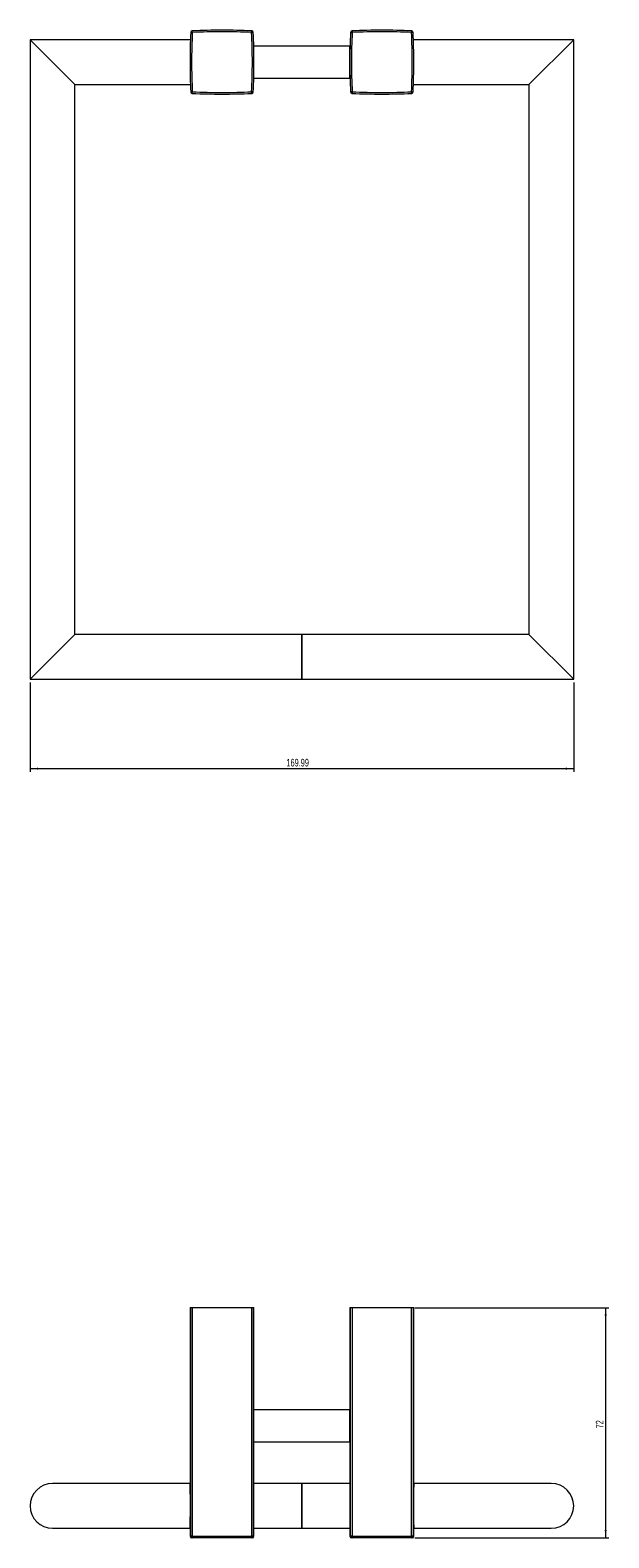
# Model space of a CAD drawing. Header units: millimetres. Extents: x -364 to 207, y 6 to 563.
# Tile 1 of 2: x -364 to -183, y 91 to 563. Entities that reach past the tile are written whole.
import ezdxf

# ---------------------------------------------------------------- set-up
doc = ezdxf.new("R2010")
doc.units = ezdxf.units.MM
doc.styles.add('SLDTEXTSTYLE0', font='TXT', dxfattribs={"width": 0.605})
doc.dimstyles.new('SLDDIMSTYLE0', dxfattribs={"dimtxt": 2.311487, "dimasz": 2.5, "dimexe": 0, "dimexo": 0.0625, "dimgap": 0.577872, "dimtad": 1, "dimtoh": 1, "dimrnd": 1e-09, "dimzin": 12, "dimdsep": 46, "dimtxsty": 'SLDTEXTSTYLE0', "dimsah": 1, "dimcen": 0.09, "dimadec": 0, "dimazin": 0, "dimtfac": 1, "dimtofl": 0, "dimtmove": 0, "dimatfit": 3, "dimfxl": 1, "dimfrac": 2, "dimtolj": 1, "dimtzin": 12, "dimarcsym": 0})

# ---------------------------------------------------------------- blocks, each defined once
blk = doc.blocks.new('*D1')
at = {"color": 7, "linetype": 'Continuous', "lineweight": 0}
for p, q in [((-363.91, 358.57), (-363.91, 330.57)), ((-193.92, 358.57), (-193.92, 330.57)), ((-363.91, 331.57), (-193.92, 331.57))]:
    blk.add_line(p, q, dxfattribs=at)
for points in [[(-363.91, 331.57), (-361.41, 331.26), (-361.41, 331.88)], [(-193.92, 331.57), (-196.42, 331.88), (-196.42, 331.26)]]:
    blk.add_solid(points, dxfattribs=at)
at = {"color": 7, "linetype": 'Continuous', "lineweight": 0, "insert": (-283.77, 334.64), "char_height": 2.381, "attachment_point": 1, "style": 'SLDTEXTSTYLE0'}
blk.add_mtext('169.99', dxfattribs=at)
blk = doc.blocks.new('*D2')
at = {"color": 7, "linetype": 'Continuous', "lineweight": 0}
for p, q in [((-243.62, 162.97), (-182.92, 162.97)), ((-183.92, 162.97), (-183.92, 90.97)), ((-243.64, 90.97), (-182.92, 90.97))]:
    blk.add_line(p, q, dxfattribs=at)
for points in [[(-183.92, 162.97), (-184.23, 160.47), (-183.61, 160.47)], [(-183.92, 90.97), (-183.61, 93.47), (-184.23, 93.47)]]:
    blk.add_solid(points, dxfattribs=at)
at = {"color": 7, "linetype": 'Continuous', "lineweight": 0, "insert": (-186.99, 125.21), "char_height": 2.381, "attachment_point": 1, "rotation": 90, "style": 'SLDTEXTSTYLE0'}
blk.add_mtext('72', dxfattribs=at)

msp = doc.modelspace()

# ---------------------------------------------------------------- linework, layer by layer
at = {"color": 7, "linetype": 'Continuous', "lineweight": 15}
for p, q in [((-313.192, 561.843), (-313.691, 561.867)), ((-313.192, 561.843), (-313.216, 562.342)), ((-294.645, 561.843), (-294.621, 562.342)), ((-294.645, 561.843), (-294.146, 561.867)), ((-263.691, 561.867), (-263.192, 561.843)), ((-263.216, 562.342), (-263.192, 561.843)), ((-244.621, 562.342), (-244.645, 561.843)), ((-244.146, 561.867), (-244.645, 561.843)), ((-363.914, 559.57), (-363.914, 359.57)), ((-313.789, 559.57), (-363.914, 559.57)), ((-363.914, 559.57), (-349.914, 545.57)), ((-313.784, 559.72), (-313.787, 559.72)), ((-263.918, 557.57), (-293.918, 557.57)), ((-243.918, 559.72), (-244.053, 559.72)), ((-193.923, 559.57), (-244.047, 559.57)), ((-207.923, 545.57), (-193.923, 559.57)), ((-193.923, 359.57), (-193.923, 559.57)), ((-293.918, 547.57), (-263.918, 547.57)), ((-349.914, 373.57), (-349.914, 545.57)), ((-349.914, 545.57), (-313.789, 545.57)), ((-313.918, 545.42), (-313.784, 545.42)), ((-313.691, 543.272), (-313.192, 543.296)), ((-313.216, 542.797), (-313.192, 543.296)), ((-307.377, 542.601), (-307.408, 542.57)), ((-300.428, 542.57), (-300.46, 542.601)), ((-294.621, 542.797), (-294.645, 543.296)), ((-294.146, 543.272), (-294.645, 543.296)), ((-263.192, 543.296), (-263.691, 543.272)), ((-263.192, 543.296), (-263.216, 542.797)), ((-257.387, 542.601), (-257.418, 542.57)), ((-250.418, 542.57), (-250.45, 542.601)), ((-244.645, 543.296), (-244.621, 542.797)), ((-244.645, 543.296), (-244.146, 543.272)), ((-244.053, 545.42), (-243.918, 545.42)), ((-244.047, 545.57), (-207.923, 545.57)), ((-207.923, 545.57), (-207.923, 373.57)), ((-363.914, 359.57), (-349.914, 373.57)), ((-278.914, 373.57), (-349.914, 373.57)), ((-207.923, 373.57), (-278.923, 373.57)), ((-278.923, 373.57), (-278.923, 359.57)), ((-207.923, 373.57), (-193.923, 359.57)), ((-363.914, 359.57), (-278.914, 359.57)), ((-278.923, 359.57), (-193.923, 359.57)), ((-313.918, 162.975), (-313.918, 108.113)), ((-313.918, 162.975), (-313.691, 162.975)), ((-313.691, 162.975), (-313.216, 162.975)), ((-313.691, 91.475), (-313.691, 162.975)), ((-313.216, 162.975), (-313.216, 91.475)), ((-313.216, 162.975), (-294.621, 162.975)), ((-294.621, 91.475), (-294.621, 162.975)), ((-294.621, 162.975), (-294.146, 162.975)), ((-294.146, 162.975), (-293.918, 162.975)), ((-294.146, 162.975), (-294.146, 91.475)), ((-293.918, 130.975), (-293.918, 162.975)), ((-263.918, 162.975), (-263.918, 130.975)), ((-263.918, 162.975), (-263.691, 162.975)), ((-263.691, 162.975), (-263.216, 162.975)), ((-263.691, 91.475), (-263.691, 162.975)), ((-263.216, 162.975), (-244.621, 162.975)), ((-263.216, 162.975), (-263.216, 91.475)), ((-244.621, 162.975), (-244.146, 162.975)), ((-244.621, 91.475), (-244.621, 162.975)), ((-244.146, 162.975), (-243.918, 162.975)), ((-244.146, 162.975), (-244.146, 91.475)), ((-243.918, 108.119), (-243.918, 162.975)), ((-263.918, 130.975), (-293.918, 130.975)), ((-293.918, 91.475), (-293.918, 120.975)), ((-293.918, 120.975), (-263.918, 120.975)), ((-263.918, 120.975), (-263.918, 91.475)), ((-313.918, 107.975), (-356.914, 107.975)), ((-278.914, 107.975), (-293.918, 107.975)), ((-263.918, 107.975), (-278.923, 107.975)), ((-278.923, 107.975), (-278.923, 93.975)), ((-200.923, 107.975), (-243.924, 107.975)), ((-356.914, 93.975), (-313.918, 93.975)), ((-313.918, 93.916), (-313.918, 91.475)), ((-313.216, 91.475), (-313.691, 91.475)), ((-313.192, 90.975), (-313.418, 90.975)), ((-313.216, 91.475), (-294.621, 91.475)), ((-294.645, 90.975), (-313.192, 90.975)), ((-294.418, 90.975), (-294.645, 90.975)), ((-294.146, 91.475), (-294.621, 91.475)), ((-293.918, 93.975), (-278.914, 93.975)), ((-278.923, 93.975), (-263.918, 93.975)), ((-263.216, 91.475), (-263.691, 91.475)), ((-263.192, 90.975), (-263.418, 90.975)), ((-263.216, 91.475), (-244.621, 91.475)), ((-244.645, 90.975), (-263.192, 90.975)), ((-244.418, 90.975), (-244.645, 90.975)), ((-244.146, 91.475), (-244.621, 91.475)), ((-243.918, 93.975), (-200.923, 93.975)), ((-243.918, 91.475), (-243.918, 93.847))]:
    msp.add_line(p, q, dxfattribs=at)
at = {"color": 142, "linetype": 'Continuous', "lineweight": 0, "true_color": 0x0080c0}
for p, q in [((-293.918, 552.57), (-293.918, 557.57)), ((-263.918, 552.57), (-263.918, 557.57)), ((-293.918, 547.57), (-293.918, 552.57)), ((-263.918, 547.57), (-263.918, 552.57)), ((-278.914, 359.57), (-278.914, 373.57)), ((-293.918, 120.975), (-293.918, 130.975)), ((-263.918, 120.975), (-263.918, 130.975)), ((-278.914, 93.975), (-278.914, 107.975))]:
    msp.add_line(p, q, dxfattribs=at)
at = {"color": 8, "linetype": 'Continuous', "lineweight": 15}
for p, q in [((-313.918, 91.475), (-313.691, 91.475)), ((-294.146, 91.475), (-293.918, 91.475)), ((-263.918, 91.475), (-263.691, 91.475)), ((-244.146, 91.475), (-243.918, 91.475))]:
    msp.add_line(p, q, dxfattribs=at)
at = {"color": 7, "linetype": 'Continuous', "lineweight": 15}
for centre, radius, start, end in [((-123.668, 552.57), 190.25, 177.19878, 182.80122), ((-313.192, 561.843), 0.5, 92.80122, 177.19878), ((-123.668, 552.57), 189.75, 177.19878, 182.80122), ((-303.918, 372.32), 190.25, 87.19878, 92.80122), ((-303.918, 372.32), 189.75, 87.19878, 92.80122), ((-484.168, 552.57), 189.75, 357.19878, 2.80122), ((-294.645, 561.843), 0.5, 2.80122, 87.19878), ((-484.168, 552.57), 190.25, 357.19878, 2.80122), ((-73.668, 552.57), 190.25, 177.19878, 182.80122), ((-263.192, 561.843), 0.5, 92.80122, 177.19878), ((-73.668, 552.57), 189.75, 177.19878, 182.80122), ((-253.918, 372.32), 190.25, 87.19878, 92.80122), ((-253.918, 372.32), 189.75, 87.19878, 92.80122), ((-434.168, 552.57), 189.75, 357.19878, 2.80122), ((-244.645, 561.843), 0.5, 2.80122, 87.19878), ((-434.168, 552.57), 190.25, 357.19878, 2.80122), ((-313.192, 543.296), 0.5, 182.80122, 267.19878), ((-303.918, 732.82), 190.25, 267.19878, 272.80122), ((-303.918, 732.82), 189.75, 267.19878, 272.80122), ((-294.645, 543.296), 0.5, 272.80122, 357.19878), ((-263.192, 543.296), 0.5, 182.80122, 267.19878), ((-253.918, 732.82), 190.25, 267.19878, 272.80122), ((-253.918, 732.82), 189.75, 267.19878, 272.80122), ((-244.645, 543.296), 0.5, 272.80122, 357.19878), ((-356.914, 100.975), 7, 90, 180), ((-200.923, 100.975), 7, 360, 90), ((-356.914, 100.975), 7, 180, 270), ((-200.923, 100.975), 7, 270, 360), ((-313.418, 91.475), 0.5, 180, 270), ((-313.191, 91.474), 0.5, 179.96577, 269.96573), ((-310.64, 91.35), 2.579, 177.22862, 188.36713), ((-297.197, 91.35), 2.579, 351.63287, 2.77138), ((-294.645, 91.474), 0.5, 270.03427, 0.03423), ((-294.418, 91.475), 0.5, 270, 0), ((-263.418, 91.475), 0.5, 180, 270), ((-263.191, 91.474), 0.5, 179.96577, 269.96573), ((-260.64, 91.35), 2.579, 177.22862, 188.36713), ((-247.197, 91.35), 2.579, 351.63287, 2.77138), ((-244.645, 91.474), 0.5, 270.03427, 0.03423), ((-244.418, 91.475), 0.5, 270, 0)]:
    msp.add_arc(centre, radius, start, end, dxfattribs=at)
at = {"color": 142, "linetype": 'Continuous', "lineweight": 0, "true_color": 0x0080c0}
for points, knots in [([(-293.974, 125.975), (-293.972, 126.573), (-293.969, 127.77), (-293.946, 129.32), (-293.926, 130.262), (-293.916, 130.679), (-293.918, 130.562), (-293.918, 130.562)], [0, 0, 0, 0, 0.2497728, 0.4996161, 0.7495565, 0.9996545, 1, 1, 1, 1]), ([(-263.918, 130.562), (-263.917, 130.491), (-263.913, 130.35), (-263.89, 129.299), (-263.869, 127.778), (-263.86, 125.975), (-263.869, 124.171), (-263.89, 122.65), (-263.913, 121.599), (-263.917, 121.458), (-263.918, 121.387)], [0, 0, 0, 0, 0.12493975, 0.25003286, 0.37492689, 0.50000081, 0.62507502, 0.74996942, 0.87506241, 1, 1, 1, 1]), ([(-293.918, 121.387), (-293.918, 121.387), (-293.916, 121.27), (-293.926, 121.687), (-293.946, 122.629), (-293.969, 124.179), (-293.972, 125.376), (-293.974, 125.975)], [0, 0, 0, 0, 0.0003497, 0.250449, 0.5003897, 0.7502297, 1, 1, 1, 1])]:
    msp.add_open_spline(points, degree=3, knots=knots, dxfattribs=at)
at = {"color": 7, "linetype": 'Continuous', "lineweight": 15}
for points, knots in [([(-313.915, 93.916), (-313.916, 93.891), (-313.919, 93.793), (-313.895, 94.457), (-313.851, 95.837), (-313.805, 97.851), (-313.78, 100.203), (-313.786, 102.644), (-313.821, 104.9), (-313.868, 106.698), (-313.91, 107.901), (-313.915, 108.043), (-313.918, 108.113)], [0, 0, 0, 0, 0.03696827, 0.14426616, 0.2515921, 0.35898414, 0.46637724, 0.57370459, 0.68100202, 0.78835205, 0.8957551, 1, 1, 1, 1]), ([(-243.918, 108.119), (-243.918, 108.121), (-243.917, 108.154), (-243.922, 108.031), (-243.933, 107.738), (-243.95, 107.227), (-243.971, 106.55), (-243.995, 105.706), (-244.016, 104.736), (-244.035, 103.65), (-244.046, 102.637), (-244.052, 101.734), (-244.052, 101.229), (-244.053, 100.975)], [0, 0, 0, 0, 0.0061745, 0.1119453, 0.2207836, 0.326556, 0.4353923, 0.5412291, 0.6501333, 0.7559968, 0.8649332, 0.9320858, 1, 1, 1, 1]), ([(-244.053, 100.975), (-244.052, 100.578), (-244.05, 99.775), (-244.039, 98.608), (-244.022, 97.499), (-244.001, 96.497), (-243.978, 95.614), (-243.956, 94.891), (-243.937, 94.331), (-243.924, 93.978), (-243.918, 93.815), (-243.919, 93.841), (-243.919, 93.847)], [0, 0, 0, 0, 0.105797, 0.2146634, 0.3204599, 0.4293221, 0.5351654, 0.6440763, 0.7499486, 0.8588939, 0.964715, 1, 1, 1, 1])]:
    msp.add_open_spline(points, degree=3, knots=knots, dxfattribs=at)

# ---------------------------------------------------------------- dimensions: what is measured, and where the dimension line sits
at = {"color": 7, "linetype": 'Continuous', "lineweight": 0}
dim = msp.add_linear_dim(base=(-193.923, 331.57), p1=(-363.914, 359.57), p2=(-193.923, 359.57), dimstyle='SLDDIMSTYLE0', dxfattribs=at)
dim.commit()
dim.dimension.update_dxf_attribs({"geometry": '*D1', "text_midpoint": (-278.918, 331.57), "dimtype": 160})
dim = msp.add_linear_dim(base=(-183.923, 90.975), p1=(-244.621, 162.975), p2=(-244.645, 90.975), angle=90, dimstyle='SLDDIMSTYLE0', dxfattribs=at)
dim.commit()
dim.dimension.update_dxf_attribs({"geometry": '*D2', "text_midpoint": (-183.923, 126.975), "dimtype": 160})

doc.saveas('drawing.dxf')
